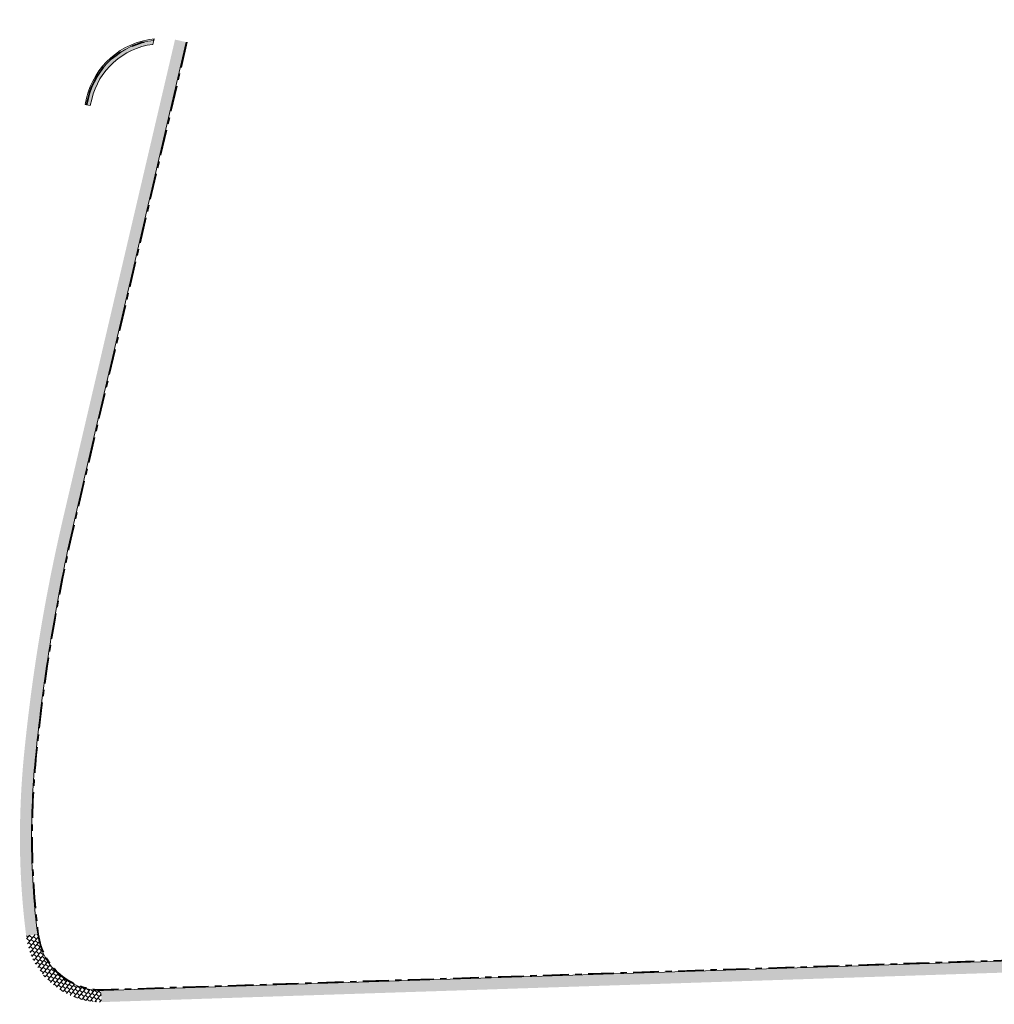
# Model space of a CAD drawing. Header units: metres. Extents: x 232559 to 234458, y 552925 to 554400.
# Tile 7 of 45: x 233083 to 233235, y 553074 to 553227. Entities that reach past the tile are written whole.
import ezdxf

# ---------------------------------------------------------------- set-up
doc = ezdxf.new("R2010")
doc.units = ezdxf.units.M
doc.linetypes.add('VH-OPSLUITBAND_80X200', pattern=[14, 8, -2, 2, -2])
doc.linetypes.add('VH-RWSBAND', pattern=[24, 10, -2, 2, -2, 2, -2, 2, -2])
doc.layers.get('Defpoints').update_dxf_attribs({"color": 241})
for name, color, linetype, lineweight, true_color in [('N-WE-VH-KANTOPSLUITING_OPSLUITBAND_80X200-G', 150, 'VH-OPSLUITBAND_80X200', 35, 0x007fff), ('N-WE-VH-KANTOPSLUITING_TROTTOIRBAND_RWS_115-225x250-G', 7, 'VH-RWSBAND', 35, 0x2db300), ('N-WE-VH-VERHARDING_TEGEL-A', 250, 'Continuous', 5, 0x333333)]:
    doc.layers.add(name, color=color, linetype=linetype, lineweight=lineweight, true_color=true_color)
for name, color, linetype, lineweight in [('N-WE-VH-KANTOPSLUITING_VOORKANTBAND-G', 7, 'Continuous', 13), ('N-WE-VH-KANTVERHARDING_BOCHTVERBREDING-A', 254, 'Continuous', 25), ('N-WE-VH-KANTVERHARDING_BOCHTVERBREDING-G', 251, 'Continuous', 18), ('N-WE-VH-M', 7, 'Continuous', 18)]:
    doc.layers.add(name, color=color, linetype=linetype, lineweight=lineweight)
doc.styles.add('NLCS-ISO-ANNOTATIEF-T18', font='NLCS-ISO.ttf', dxfattribs={"height": 1.8})
doc.dimstyles.new('NLCS-ANNOTATIEF-T18-PIJL_L2_H3', dxfattribs={"dimtxt": 1.8, "dimasz": 1.8, "dimexe": 2, "dimexo": 2, "dimgap": 0.7, "dimtad": 1, "dimzin": 0, "dimdsep": 46, "dimtxsty": 'NLCS-ISO-ANNOTATIEF-T18', "dimcen": 0, "dimdle": 2, "dimse1": 1, "dimse2": 1, "dimclrd": 256, "dimclre": 256, "dimclrt": 256, "dimadec": 3, "dimazin": 0, "dimtfac": 1, "dimtofl": 0, "dimtmove": 0, "dimatfit": 3, "dimfxl": 2, "dimfxlon": 1, "dimtfillclr": 256, "dimtolj": 1, "dimtzin": 0, "dimlwd": 9, "dimlwe": -1, "dimarcsym": 0})

# ---------------------------------------------------------------- blocks, each defined once
blk = doc.blocks.new('*D77')
at = {"layer": 'Defpoints', "color": 0, "transparency": 16777216}
for p in [(233119.1097643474, 553333.1810636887), (234458.2366741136, 552924.8440465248)]:
    blk.add_point(p, dxfattribs=at)
at = {"layer": 'N-WE-VH-M', "lineweight": 9, "transparency": 16777216}
blk.add_line((233133.7062476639, 553328.7301902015), (233120.8314989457, 553332.6560589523), dxfattribs=at)
at = {"layer": 'N-WE-VH-M', "transparency": 16777216}
blk.add_solid([(233120.9189997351, 553332.9430147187), (233120.7439981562, 553332.369103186), (233119.1097643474, 553333.1810636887)], dxfattribs=at)
at = {"layer": 'N-WE-VH-M', "transparency": 16777216, "insert": (233128.5964114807, 553331.9610529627), "char_height": 1.8, "attachment_point": 5, "rotation": 343.0420790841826, "style": 'NLCS-ISO-ANNOTATIEF-T18'}
blk.add_mtext('\\A1;R=1400.00', dxfattribs=at)
blk = doc.blocks.new('*D75')
at = {"layer": 'Defpoints', "color": 0, "transparency": 16777216}
for p in [(233110.445619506, 553244.4536294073), (233545.4002006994, 553129.0651018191)]:
    blk.add_point(p, dxfattribs=at)
at = {"layer": 'N-WE-VH-M', "lineweight": 9, "transparency": 16777216}
blk.add_line((233126.1119834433, 553240.2975203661), (233112.1854378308, 553243.9920752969), dxfattribs=at)
at = {"layer": 'N-WE-VH-M', "transparency": 16777216}
blk.add_solid([(233112.2623635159, 553244.2820450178), (233112.1085121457, 553243.702105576), (233110.445619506, 553244.4536294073)], dxfattribs=at)
at = {"layer": 'N-WE-VH-M', "transparency": 16777216, "insert": (233121.322130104, 553243.2235594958), "char_height": 1.8, "attachment_point": 5, "rotation": 345.1423191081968, "style": 'NLCS-ISO-ANNOTATIEF-T18'}
blk.add_mtext('\\A1;R=450.00', dxfattribs=at)

msp = doc.modelspace()

# ---------------------------------------------------------------- hatches: boundary and pattern name
at = {"layer": 'N-WE-VH-KANTVERHARDING_BOCHTVERBREDING-A'}
h = msp.add_hatch(color=256, dxfattribs=at)
h.dxf.hatch_style = 1
edge = h.paths.add_edge_path()
edge.add_arc((233105.2144653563, 553212.4138232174), 11.17500000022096, 97.26072666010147, 166.8349741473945)
edge.add_line((233094.3331654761, 553214.9590025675), (233094.1054089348, 553213.9852844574))
edge.add_line((233094.1054089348, 553213.9852844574), (233093.5211780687, 553214.1219383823))
edge.add_line((233093.5211780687, 553214.1219383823), (233093.7489346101, 553215.0956564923))
edge.add_arc((233105.2144653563, 553212.4138232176), 11.77500000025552, 96.17721977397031, 166.83497414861, ccw=False)
edge.add_line((233103.9474272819, 553224.1204555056), (233103.802116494, 553223.4992143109))
at = {"layer": 'N-WE-VH-VERHARDING_TEGEL-A'}
h = msp.add_hatch(dxfattribs=at)
h.set_pattern_fill('AVH-TEGEL_300X300_HALFST', color=256, scale=2, angle=77.00000000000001, pattern_type=2)
h.set_pattern_definition([(77.00000000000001, (-0.4166477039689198, 1.781276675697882), (-0.1573403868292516, 0.6521073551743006), [0.6, -0.6]), (167, (-0.4166477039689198, 1.781276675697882), (-0.134970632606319, -0.5846220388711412), [])])
edge = h.paths.add_edge_path()
edge.add_arc((233105.2144653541, 553212.4138232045), 12.00000001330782, 76.83497415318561, 80.17912635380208, ccw=False)
edge.add_line((233107.9475438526, 553224.0984405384), (233109.0186337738, 553223.8479083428))
edge.add_line((233109.0186337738, 553223.8479083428), (233091.6542032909, 553149.6104777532))
edge.add_line((233091.6542032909, 553149.6104777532), (233089.9015106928, 553150.0204395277))
edge.add_line((233089.9015106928, 553150.0204395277), (233107.2612871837, 553224.2379730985))
h = msp.add_hatch(dxfattribs=at)
h.set_pattern_fill('AVH-TEGEL_300X300_HALFST', color=256, scale=2, angle=82, pattern_type=2)
h.set_pattern_definition([(82, (-0.4166477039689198, 1.781276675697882), (-0.2135765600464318, 0.6359127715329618), [0.6, -0.6]), (172, (-0.4166477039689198, 1.781276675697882), (-0.08350386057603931, -0.5941608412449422), [])])
edge = h.paths.add_edge_path()
edge.add_line((233089.9015106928, 553150.0204395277), (233091.6542032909, 553149.6104777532))
edge.add_arc((233366.145338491, 553085.4059087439), 281.8999999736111, 166.8349741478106, 174.3429624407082)
edge.add_arc((233216.8758738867, 553100.1919477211), 131.8999999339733, 174.3429624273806, 179.9140693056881)
edge.add_arc((233201.875890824, 553100.2144443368), 116.9000000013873, 179.9140693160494, 187.3234264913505)
edge.add_line((233085.9295134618, 553085.3131834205), (233084.1441971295, 553085.0837371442))
edge.add_arc((233201.8758908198, 553100.2144443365), 118.6999999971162, 179.9140693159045, 187.3234264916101, ccw=False)
edge.add_arc((233216.8758738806, 553100.1919477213), 133.6999999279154, 174.3429624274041, 179.9140693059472, ccw=False)
edge.add_arc((233366.1453384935, 553085.4059087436), 283.6999999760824, 166.8349741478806, 174.3429624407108, ccw=False)
h = msp.add_hatch(dxfattribs=at)
h.set_pattern_fill('AVH-TEGEL_300X300_HALFST', color=256, scale=2, angle=320, pattern_type=2)
h.set_pattern_definition([(320, (-0.4166477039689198, 1.781276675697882), (0.6524629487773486, -0.1558592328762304), [0.6, -0.6]), (49.99999999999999, (-0.4166477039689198, 1.781276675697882), (-0.4596266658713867, 0.3856725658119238), [])])
edge = h.paths.add_edge_path()
edge.add_line((233095.7842561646, 553076.5804630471), (233095.8430594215, 553074.78142381))
edge.add_arc((233095.8604121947, 553086.5946470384), 11.81323597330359, 187.3482435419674, 269.91583669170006, ccw=False)
edge.add_line((233084.1441971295, 553085.0837371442), (233085.9295134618, 553085.3131834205))
edge.add_arc((233095.8628318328, 553086.595958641), 10.01580381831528, 187.3583746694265, 269.5505003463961)
h = msp.add_hatch(dxfattribs=at)
h.set_pattern_fill('AVH-TEGEL_300X300_HALFST', color=256, scale=2, angle=2, pattern_type=2)
h.set_pattern_definition([(2, (-0.4166477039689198, 1.781276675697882), (0.5891646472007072, 0.3207569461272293), [0.6, -0.6]), (91.99999999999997, (-0.4166477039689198, 1.781276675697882), (-0.5996344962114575, -0.02093969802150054), [])])
h.paths.add_polyline_path([(233275.1798282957, 553082.4441728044), (233275.2386315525, 553080.6451335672), (233095.8430594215, 553074.78142381), (233095.7842561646, 553076.5804630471)])

# ---------------------------------------------------------------- linework, layer by layer
at = {"layer": 'N-WE-VH-KANTOPSLUITING_OPSLUITBAND_80X200-G', "ltscale": 0.5, "flags": 128}
msp.add_lwpolyline([(233109.1160055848, 553223.8251326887), (233091.7515751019, 553149.5877020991, 0.03277150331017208), (233085.7177710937, 553113.1839473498, 0.02431332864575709), (233085.0760221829, 553100.3896178, 0.0323406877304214), (233086.0286977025, 553085.3259304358, 0.3866133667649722), (233096.1713554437, 553076.6931691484), (233275.1765614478, 553082.5441194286, -0.2540856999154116), (233285.5021256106, 553077.3643052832), (233286.3745295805, 553076.1112602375)], format="xyb", dxfattribs=at)
at = {"layer": 'N-WE-VH-KANTOPSLUITING_TROTTOIRBAND_RWS_115-225x250-G', "flags": 128}
msp.add_lwpolyline([(233093.5211780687, 553214.1219383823), (233093.7489346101, 553215.0956564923, -0.3184569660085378), (233103.9474272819, 553224.1204555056, -0.320268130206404)], format="xyb", dxfattribs=at)
at = {"layer": 'N-WE-VH-KANTOPSLUITING_VOORKANTBAND-G', "flags": 128}
msp.add_lwpolyline([(233109.0186337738, 553223.8479083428), (233091.6542032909, 553149.6104777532, 0.0327715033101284), (233085.6182581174, 553113.1938047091, 0.02431332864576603), (233084.9760222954, 553100.3897677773, 0.03234068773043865), (233085.9295134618, 553085.3131834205, 0.3866133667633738), (233096.1746222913, 553076.5932225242), (233275.1798282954, 553082.4441728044, -0.2540856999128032), (233285.4200572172, 553077.3071670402), (233292.0650798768, 553067.7628355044)], format="xyb", dxfattribs=at)
at = {"layer": 'N-WE-VH-KANTVERHARDING_BOCHTVERBREDING-A'}
for points in [[(233103.9474272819, 553224.1204555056), (233104.0016753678, 553224.3523801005)], [(233093.5211780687, 553214.1219383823), (233093.302091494, 553214.1731836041)]]:
    msp.add_lwpolyline(points, dxfattribs=at)
at = {"layer": 'N-WE-VH-KANTVERHARDING_BOCHTVERBREDING-G', "flags": 128}
msp.add_lwpolyline([(233093.302091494, 553214.1731836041), (233093.5298480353, 553215.1469017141, -0.3202681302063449), (233104.0016753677, 553224.3523801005)], format="xyb", dxfattribs=at)
msp.add_lwpolyline([(233103.802116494, 553223.4992143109, 0.3132576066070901), (233094.3331654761, 553214.9590025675), (233094.1054089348, 553213.9852844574), (233093.5211780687, 553214.1219383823), (233093.7489346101, 553215.0956564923, -0.3184569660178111), (233103.9474272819, 553224.1204555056)], format="xyb", close=True, dxfattribs=at)

# ---------------------------------------------------------------- dimensions: what is measured, and where the dimension line sits
at = {"layer": 'N-WE-VH-M'}
for center, mpoint, picture, middle in [((234458.2366741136, 552924.8440465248), (233119.1097643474, 553333.1810636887), '*D77', (233128.129740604, 553330.4306222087)), ((233545.4002006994, 553129.0651018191), (233110.445619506, 553244.4536294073), '*D75', (233120.9118597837, 553241.6770543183))]:
    dim = msp.add_radius_dim(center=center, mpoint=mpoint, dimstyle='NLCS-ANNOTATIEF-T18-PIJL_L2_H3', override={"dimpost": 'R=<>'}, dxfattribs=at)
    dim.commit()
    dim.dimension.update_dxf_attribs({"geometry": picture, "text_midpoint": middle, "dimtype": 164})

doc.saveas('drawing.dxf')
